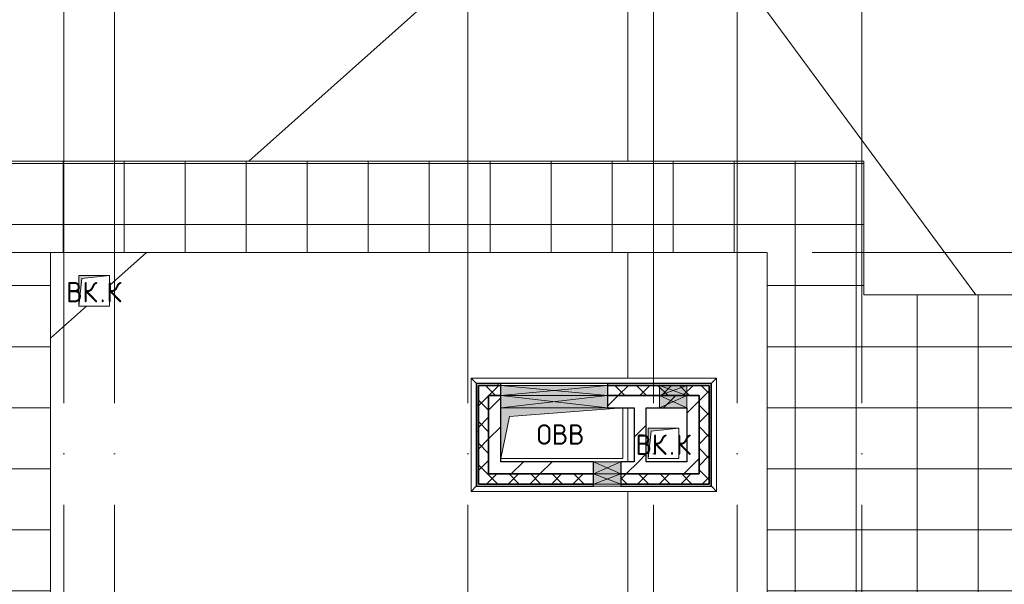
# Model space of a CAD drawing. Header units: millimetres. Extents: x -30540 to 150652, y -11730 to 123410.
# Tile 98 of 113: x 88373 to 98057, y 86465 to 92015. Entities that reach past the tile are written whole.
import ezdxf

# ---------------------------------------------------------------- set-up
doc = ezdxf.new("R2010")
doc.units = ezdxf.units.MM
doc.linetypes.add('ADSK_Линия сетки', pattern=[5000, 4000, -500, 0, -500])
for name, color, linetype, lineweight in [('A-____-NOTE-TEXT', 7, 'Continuous', 18), ('A-GENM-____-OTLN', 7, 'Continuous', 18), ('A-GLAZ-____-MCUT', 7, 'Continuous', 9), ('A-GLAZ-____-OTLN', 7, 'Continuous', 18), ('A-ROOF-____-OTLN', 7, 'Continuous', 18), ('A-ROOF-____-PATT', 7, 'Continuous', 18), ('A-WALL-____-MCUT', 7, 'Continuous', 40), ('A-WALL-____-OTLN', 7, 'Continuous', 18), ('A-WALL-____-PATT', 7, 'Continuous', 40), ('M-EQPM-____-OTLN', 7, 'Continuous', 18), ('S-GRID-____-OTLN', 7, 'Continuous', 9)]:
    doc.layers.add(name, color=color, linetype=linetype, lineweight=lineweight)
doc.styles.add('GOST Common', font='GOST_Common.ttf', dxfattribs={"height": 200})
pattern_1 = [(45, (0, 0), (-424.264, 424.264), []), (45, (0, 282.8), (-424.264, 424.264), [])]
pattern_2 = [(45, (0, 0), (-106.06602, 106.06602), []), (135, (0, 0), (-106.06602, -106.06602), [])]
pattern_3 = [(0, (0, 0), (406.4, 101.6), [6.706, -298.094, 6.706, -298.094, -1625.6]), (0, (0, 0), (406.4, 101.6), [-609.6, 6.706, -602.894, 6.706, -298.094, -711.2]), (0, (0, 0), (406.4, 101.6), [-1524, 6.706, -196.494, 6.706, -501.294]), (120, (152.4, 50.8), (-291.18818, 301.152724), [6.706, -298.094, 6.706, -298.094, -1625.6]), (120, (152.4, 50.8), (-291.18818, 301.152724), [-609.6, 6.706, -602.894, 6.706, -298.094, -711.2]), (120, (152.4, 50.8), (-291.18818, 301.152724), [-1524, 6.706, -196.494, 6.706, -501.294]), (240, (203.2, 254), (-115.21182, -402.752724), [6.706, -298.094, 6.706, -298.094, -1625.6]), (240, (203.2, 254), (-115.21182, -402.752724), [-609.6, 6.706, -602.894, 6.706, -298.094, -711.2]), (240, (203.2, 254), (-115.21182, -402.752724), [-1524, 6.706, -196.494, 6.706, -501.294])]

# ---------------------------------------------------------------- blocks, each defined once
blk = doc.blocks.new('АР_Канал вертикальный прямоугольный - ВК_К-6739870-Кровля ЭЛ')
at = {"layer": 'M-EQPM-____-OTLN', "lineweight": 13, "true_color": 0xe2e2e2}
blk.add_hatch(color=254, dxfattribs=at).paths.add_polyline_path([(-150, -150), (-120, 120), (150, 150), (-150, 150)])
at = {"layer": 'M-EQPM-____-OTLN', "color": 253, "lineweight": 13, "true_color": 0xaaaaaa}
for p, q in [((150, 150), (-150, 150)), ((-150, 150), (-150, -150)), ((150, 150), (-150, 150)), ((-150, 150), (-150, -150)), ((-150, -150), (-150, 150)), ((-150, 150), (150, 150)), ((-150, -150), (-120, 120)), ((-150, -150), (-120, 120)), ((-120, 120), (150, 150)), ((-120, 120), (150, 150)), ((150, -150), (150, 150)), ((150, 150), (150, -150)), ((-150, -150), (150, -150)), ((150, -150), (-150, -150))]:
    blk.add_line(p, q, dxfattribs=at)
blk = doc.blocks.new('АР_Канал вертикальный прямоугольный - ВК_К-6141898-Кровля ЭЛ')
at = {"layer": 'M-EQPM-____-OTLN', "lineweight": 13, "true_color": 0xe2e2e2}
blk.add_hatch(color=254, dxfattribs=at).paths.add_polyline_path([(-150, -150), (-120, 120), (150, 150), (-150, 150)])
at = {"layer": 'M-EQPM-____-OTLN', "color": 253, "lineweight": 13, "true_color": 0xaaaaaa}
for p, q in [((150, 150), (-150, 150)), ((-150, 150), (-150, -150)), ((150, 150), (-150, 150)), ((-150, 150), (-150, -150)), ((-150, -150), (-150, 150)), ((-150, 150), (150, 150)), ((-150, -150), (-120, 120)), ((-150, -150), (-120, 120)), ((-120, 120), (150, 150)), ((-120, 120), (150, 150)), ((150, -150), (150, 150)), ((150, 150), (150, -150)), ((-150, -150), (150, -150)), ((150, -150), (-150, -150))]:
    blk.add_line(p, q, dxfattribs=at)
blk = doc.blocks.new('АР_Канал вертикальный прямоугольный - ОВВ-7378005-Кровля ЭЛ')
at = {"layer": 'M-EQPM-____-OTLN', "lineweight": 13, "true_color": 0xe2e2e2}
blk.add_hatch(color=254, dxfattribs=at).paths.add_polyline_path([(-600, -250), (-515, 165), (600, 250), (-600, 250)])
at = {"layer": 'M-EQPM-____-OTLN', "color": 253, "lineweight": 13, "true_color": 0xaaaaaa}
for p, q in [((450, 250), (-600, 250)), ((-600, 250), (-600, -250)), ((450, 250), (-600, 250)), ((-600, 250), (-600, -250)), ((-600, -250), (-600, 250)), ((-600, 250), (450, 250)), ((-515, 165), (600, 250)), ((-515, 165), (600, 250)), ((600, 250), (450, 250)), ((600, 250), (450, 250)), ((450, 250), (600, 250)), ((600, -250), (600, 250)), ((600, 250), (600, -250)), ((-600, -250), (-515, 165)), ((-600, -250), (-515, 165)), ((-600, -250), (600, -250)), ((600, -250), (-600, -250))]:
    blk.add_line(p, q, dxfattribs=at)
blk = doc.blocks.new('АР_Отверстие прямоугольное - ВК-6807997-Кровля ЭЛ')
at = {"layer": 'A-GLAZ-____-OTLN', "lineweight": 13, "true_color": 0xf0f0f0}
blk.add_hatch(color=7, dxfattribs=at).paths.add_polyline_path([(650, 60), (-400, 60), (-400, -60), (650, -60)])
at = {"layer": 'A-GLAZ-____-MCUT', "color": 253, "lineweight": 15, "true_color": 0xaaaaaa}
for p, q in [((-400, 60), (-400, -60)), ((650, 60), (650, -60))]:
    blk.add_line(p, q, dxfattribs=at)
at = {"layer": 'A-GLAZ-____-OTLN', "color": 253, "lineweight": 5, "true_color": 0xaaaaaa}
for p, q in [((650, 60), (-400, -60)), ((-400, 60), (650, -60))]:
    blk.add_line(p, q, dxfattribs=at)
at = {"layer": 'A-GLAZ-____-OTLN', "color": 253, "lineweight": 13, "true_color": 0xaaaaaa}
for p, q in [((650, 60), (-400, 60)), ((-400, 60), (-400, -60)), ((650, -60), (650, 60)), ((-400, -60), (650, -60))]:
    blk.add_line(p, q, dxfattribs=at)
blk = doc.blocks.new('АР_Отверстие прямоугольное - ВК-6774350-Кровля ЭЛ')
at = {"layer": 'A-GLAZ-____-OTLN', "lineweight": 13, "true_color": 0xf0f0f0}
blk.add_hatch(color=7, dxfattribs=at).paths.add_polyline_path([(-10, -60), (260, -60), (260, 60), (-10, 60)])
at = {"layer": 'A-GLAZ-____-MCUT', "color": 253, "lineweight": 15, "true_color": 0xaaaaaa}
for p, q in [((-10, 60), (-10, -60)), ((260, 60), (260, -60))]:
    blk.add_line(p, q, dxfattribs=at)
at = {"layer": 'A-GLAZ-____-OTLN', "color": 253, "lineweight": 5, "true_color": 0xaaaaaa}
for p, q in [((260, 60), (-10, -60)), ((-10, 60), (260, -60))]:
    blk.add_line(p, q, dxfattribs=at)
at = {"layer": 'A-GLAZ-____-OTLN', "color": 253, "lineweight": 13, "true_color": 0xaaaaaa}
for p, q in [((260, 60), (-10, 60)), ((-10, 60), (-10, -60)), ((260, -60), (260, 60)), ((-10, -60), (260, -60))]:
    blk.add_line(p, q, dxfattribs=at)
blk = doc.blocks.new('АР_Отверстие прямоугольное - ВК-6777139-Кровля ЭЛ')
at = {"layer": 'A-GLAZ-____-OTLN', "lineweight": 13, "true_color": 0xf0f0f0}
blk.add_hatch(color=7, dxfattribs=at).paths.add_polyline_path([(260, 50), (-10, 50), (-10, -50), (260, -50)])
at = {"layer": 'A-GLAZ-____-MCUT', "color": 253, "lineweight": 15, "true_color": 0xaaaaaa}
for p, q in [((-10, 50), (-10, -50)), ((260, 50), (260, -50))]:
    blk.add_line(p, q, dxfattribs=at)
at = {"layer": 'A-GLAZ-____-OTLN', "color": 253, "lineweight": 5, "true_color": 0xaaaaaa}
for p, q in [((260, 50), (-10, -50)), ((-10, 50), (260, -50))]:
    blk.add_line(p, q, dxfattribs=at)
at = {"layer": 'A-GLAZ-____-OTLN', "color": 253, "lineweight": 13, "true_color": 0xaaaaaa}
for p, q in [((260, 50), (-10, 50)), ((-10, 50), (-10, -50)), ((260, -50), (260, 50)), ((-10, -50), (260, -50))]:
    blk.add_line(p, q, dxfattribs=at)
blk = doc.blocks.new('АР_Отверстие прямоугольное - ВК-6807892-Кровля ЭЛ')
at = {"layer": 'A-GLAZ-____-OTLN', "lineweight": 13, "true_color": 0xf0f0f0}
blk.add_hatch(color=7, dxfattribs=at).paths.add_polyline_path([(650, 50), (-400, 50), (-400, -50), (650, -50)])
at = {"layer": 'A-GLAZ-____-MCUT', "color": 253, "lineweight": 15, "true_color": 0xaaaaaa}
for p, q in [((-400, 50), (-400, -50)), ((650, 50), (650, -50))]:
    blk.add_line(p, q, dxfattribs=at)
at = {"layer": 'A-GLAZ-____-OTLN', "color": 253, "lineweight": 5, "true_color": 0xaaaaaa}
for p, q in [((650, 50), (-400, -50)), ((-400, 50), (650, -50))]:
    blk.add_line(p, q, dxfattribs=at)
at = {"layer": 'A-GLAZ-____-OTLN', "color": 253, "lineweight": 13, "true_color": 0xaaaaaa}
for p, q in [((650, 50), (-400, 50)), ((-400, 50), (-400, -50)), ((650, -50), (650, 50)), ((-400, -50), (650, -50))]:
    blk.add_line(p, q, dxfattribs=at)
blk = doc.blocks.new('АР_Отверстие прямоугольное - ВК-7933436-Кровля ЭЛ')
at = {"layer": 'A-GLAZ-____-OTLN', "lineweight": 13, "true_color": 0xf0f0f0}
blk.add_hatch(color=7, dxfattribs=at).paths.add_polyline_path([(-10, -60), (260, -60), (260, 60), (-10, 60)])
at = {"layer": 'A-GLAZ-____-MCUT', "color": 253, "lineweight": 15, "true_color": 0xaaaaaa}
for p, q in [((-10, 60), (-10, -60)), ((260, 60), (260, -60))]:
    blk.add_line(p, q, dxfattribs=at)
at = {"layer": 'A-GLAZ-____-OTLN', "color": 253, "lineweight": 5, "true_color": 0xaaaaaa}
for p, q in [((260, 60), (-10, -60)), ((-10, 60), (260, -60))]:
    blk.add_line(p, q, dxfattribs=at)
at = {"layer": 'A-GLAZ-____-OTLN', "color": 253, "lineweight": 13, "true_color": 0xaaaaaa}
for p, q in [((260, 60), (-10, 60)), ((-10, 60), (-10, -60)), ((260, -60), (260, 60)), ((-10, -60), (260, -60))]:
    blk.add_line(p, q, dxfattribs=at)
blk = doc.blocks.new('АР_Отверстие прямоугольное - ВК-7933574-Кровля ЭЛ')
at = {"layer": 'A-GLAZ-____-OTLN', "lineweight": 13, "true_color": 0xf0f0f0}
blk.add_hatch(color=7, dxfattribs=at).paths.add_polyline_path([(260, 50), (-10, 50), (-10, -50), (260, -50)])
at = {"layer": 'A-GLAZ-____-MCUT', "color": 253, "lineweight": 15, "true_color": 0xaaaaaa}
for p, q in [((-10, 50), (-10, -50)), ((260, 50), (260, -50))]:
    blk.add_line(p, q, dxfattribs=at)
at = {"layer": 'A-GLAZ-____-OTLN', "color": 253, "lineweight": 5, "true_color": 0xaaaaaa}
for p, q in [((260, 50), (-10, -50)), ((-10, 50), (260, -50))]:
    blk.add_line(p, q, dxfattribs=at)
at = {"layer": 'A-GLAZ-____-OTLN', "color": 253, "lineweight": 13, "true_color": 0xaaaaaa}
for p, q in [((260, 50), (-10, 50)), ((-10, 50), (-10, -50)), ((260, -50), (260, 50)), ((-10, -50), (260, -50))]:
    blk.add_line(p, q, dxfattribs=at)
blk = doc.blocks.new('_GM_Dt-St-D_Фартук гнутый из оцинкованной стали_Пристенный_Тип 1__c-верхняя кромка с отгибом_ - ФС-1_3_50х70У100-1_5_t__RAL7016-V66-Кровля ЭЛ')
at = {"layer": 'A-GENM-____-OTLN', "color": 253, "lineweight": 13, "true_color": 0xaaaaaa}
for p, q in [((0, -50), (50, 0)), ((50, 1.5), (50, 0)), ((1063, 0), (50, 0)), ((1063, 0), (1063, 1.5)), ((1063, 0), (1113, -50)), ((1113, -50), (0, -50))]:
    blk.add_line(p, q, dxfattribs=at)
blk = doc.blocks.new('_GM_Dt-St-D_Фартук гнутый из оцинкованной стали_Пристенный_Тип 1__c-верхняя кромка с отгибом_ - ФС-1_3_50х70У100-1_5_t__RAL7016-7562597-Кровля ЭЛ')
at = {"layer": 'A-GENM-____-OTLN', "color": 253, "lineweight": 13, "true_color": 0xaaaaaa}
for p, q in [((50, 1.5), (50, 0)), ((2363, 0), (50, 0)), ((2363, 0), (2363, 1.5)), ((2363, 0), (2413, -50)), ((0, -50), (50, 0)), ((2413, -50), (0, -50))]:
    blk.add_line(p, q, dxfattribs=at)
blk = doc.blocks.new('_GM_Dt-St-D_Фартук гнутый из оцинкованной стали_Пристенный_Тип 1__c-верхняя кромка с отгибом_ - ФС-1_3_50х70У100-1_5_t__RAL7016-7562589-Кровля ЭЛ')
at = {"layer": 'A-GENM-____-OTLN', "color": 253, "lineweight": 13, "true_color": 0xaaaaaa}
for p, q in [((0, 50), (2413, 50)), ((50, 0), (0, 50)), ((50, 0), (2363, 0)), ((50, 0), (50, -1.5)), ((2413, 50), (2363, 0)), ((2363, -1.5), (2363, 0))]:
    blk.add_line(p, q, dxfattribs=at)
blk = doc.blocks.new('_GM_Dt-St-D_Фартук гнутый из оцинкованной стали_Пристенный_Тип 1__c-верхняя кромка с отгибом_ - ФС-1_3_50х70У100-1_5_t__RAL7016-7548135-Кровля ЭЛ')
at = {"layer": 'A-GENM-____-OTLN', "color": 253, "lineweight": 13, "true_color": 0xaaaaaa}
for p, q in [((0, 50), (1113, 50)), ((50, 0), (0, 50)), ((50, 0), (1063, 0)), ((50, 0), (50, -1.5)), ((1113, 50), (1063, 0)), ((1063, -1.5), (1063, 0))]:
    blk.add_line(p, q, dxfattribs=at)
blk = doc.blocks.new('Наметкина 10_РД_АР_К3_отсоединено_rvt-1-Кровля ЭЛ')
at = {"layer": 'A-ROOF-____-PATT', "lineweight": 5, "true_color": 0xd2d2d2}
h = blk.add_hatch(dxfattribs=at)
h.set_pattern_fill('FP_14', color=254, style=0, pattern_type=2)
h.set_pattern_definition([(0, (0, 0), (0, 600), []), (90, (0, 0), (-600, 4e-14), [])])
h.paths.add_polyline_path([(84989.6, 76250), (85101.5, 76250), (85101.5, 85261), (88675.3, 85261), (88675.3, 89725), (95725.3, 89725), (95725.3, 86171.5), (95751.8, 86171.5), (95751.8, 81328.5), (95725.3, 81328.5), (95725.3, 81020), (93155.3, 81020), (93155.3, 77690), (94055.3, 77690), (94055.3, 80120), (96625.3, 80120), (96625.3, 85950), (99800.3, 85950), (99800.3, 88410), (103091.7, 88410), (103091.7, 81075), (102295.3, 81075), (102295.3, 81065), (102045.3, 81065), (102045.3, 81075), (100100.3, 81075), (100100.3, 80175), (108900.3, 80175), (108900.3, 81422), (113980.3, 81422), (113980.3, 78900), (125861.4, 78900), (125861.4, 89310), (109999.3, 89310), (109999.3, 92647.9), (103091.7, 92647.9), (103091.7, 89310), (96676.3, 89310), (96676.3, 90625), (75676.8, 90625), (75676.8, 89725), (87775.3, 89725), (87775.3, 86161), (84201.5, 86161), (84201.5, 81350), (82201.5, 81350), (82201.5, 80390), (75135.3, 80390), (75135.3, 82150), (66605.3, 82150), (66605.3, 85800), (69728.8, 85800), (69728.8, 86800), (65705.3, 86800), (65705.3, 85850), (65735.3, 85850), (65735.3, 85550), (65705.3, 85550), (65705.3, 83050), (65735.3, 83050), (65735.3, 82750), (65705.3, 82750), (65705.3, 81250), (73695.3, 81250), (73695.3, 79490), (82201.5, 79490), (82201.5, 78250), (84331.5, 78250), (84331.5, 76250)])
h.paths.add_polyline_path([(114880.3, 79800), (114880.3, 82322), (108000.3, 82322), (108000.3, 81075), (104005.3, 81075), (104005.3, 91747.9), (109099.3, 91747.9), (109099.3, 85625.1), (114880.3, 85625.1), (114880.3, 88410), (124961.4, 88410), (124961.4, 85826.5), (125006.8, 85826.5), (125006.8, 83673.5), (124961.4, 83673.5), (124961.4, 79800), (117687.1, 79800)])
h.paths.add_polyline_path([(97735.3, 86000), (97705.3, 86000), (97705.3, 86300), (98005.3, 86300), (98005.3, 86000)])
h.paths.add_polyline_path([(113599.9, 86525.1), (109999.3, 86525.1), (109999.3, 88410), (113980.3, 88410), (113980.3, 86525.1)])
h.paths.add_polyline_path([(75625.3, 89725), (75625.3, 90625), (75605.3, 90625), (75605.3, 89725)])
at = {"layer": 'A-WALL-____-PATT', "lineweight": 5, "true_color": 0xaaaaaa}
h = blk.add_hatch(dxfattribs=at)
h.set_pattern_fill('FP_16', color=253, style=0, pattern_type=2)
h.set_pattern_definition(pattern_3)
h.paths.add_polyline_path([(92885.3, 88420), (93105.3, 88420), (93105.3, 88440), (92865.3, 88440), (92865.3, 88420)])
h.paths.add_polyline_path([(94155.3, 88420), (95175.3, 88420), (95175.3, 88440), (94155.3, 88440)])
h = blk.add_hatch(dxfattribs=at)
h.set_pattern_fill('FP_16', color=253, style=0, pattern_type=2)
h.set_pattern_definition(pattern_3)
h.paths.add_polyline_path([(92885.3, 87450), (92885.3, 88420), (92865.3, 88420), (92865.3, 87450)])
h = blk.add_hatch(dxfattribs=at)
h.set_pattern_fill('FP_13', color=253, style=0, pattern_type=2)
h.set_pattern_definition(pattern_2)
h.paths.add_polyline_path([(92885.3, 88320), (93105.3, 88320), (93105.3, 88420), (92885.3, 88420)])
h.paths.add_polyline_path([(94155.3, 88320), (95055.3, 88320), (95055.3, 88420), (94155.3, 88420)])
h = blk.add_hatch(dxfattribs=at)
h.set_pattern_fill('FP_13', color=253, style=0, pattern_type=2)
h.set_pattern_definition(pattern_2)
h.paths.add_polyline_path([(95055.3, 87550), (95155.3, 87550), (95155.3, 88420), (95055.3, 88420), (95055.3, 88097.5)])
h = blk.add_hatch(dxfattribs=at)
h.set_pattern_fill('FP_16', color=253, style=0, pattern_type=2)
h.set_pattern_definition(pattern_3)
h.paths.add_polyline_path([(95155.3, 87430), (95175.3, 87430), (95175.3, 88420), (95155.3, 88420), (95155.3, 87450)])
h = blk.add_hatch(dxfattribs=at)
h.set_pattern_fill('FP_13', color=253, style=0, pattern_type=2)
h.set_pattern_definition(pattern_2)
h.paths.add_polyline_path([(92885.3, 87450), (92985.3, 87450), (92985.3, 88320), (92885.3, 88320)])
h = blk.add_hatch(dxfattribs=at)
h.set_pattern_fill('FP_12', color=253, style=0, pattern_type=2)
h.set_pattern_definition(pattern_1)
h.paths.add_polyline_path([(92985.3, 87550), (93105.3, 87550), (93105.3, 88320), (92985.3, 88320), (92985.3, 88200)])
h = blk.add_hatch(dxfattribs=at)
h.set_pattern_fill('FP_12', color=253, style=0, pattern_type=2)
h.set_pattern_definition(pattern_1)
h.paths.add_polyline_path([(94185.8, 88200), (94935.3, 88200), (94935.3, 88320), (94155.3, 88320), (94155.3, 88200)])
h = blk.add_hatch(dxfattribs=at)
h.set_pattern_fill('FP_12', color=253, style=0, pattern_type=2)
h.set_pattern_definition(pattern_1)
h.paths.add_polyline_path([(94935.3, 87670), (95055.3, 87670), (95055.3, 88320), (94935.3, 88320), (94935.3, 88097.5)])
h = blk.add_hatch(dxfattribs=at)
h.set_pattern_fill('FP_12', color=253, style=0, pattern_type=2)
h.set_pattern_definition(pattern_1)
h.paths.add_polyline_path([(94415.3, 87670), (94535.3, 87670), (94535.3, 88200), (94415.3, 88200), (94415.3, 88097.5)])
h = blk.add_hatch(dxfattribs=at)
h.set_pattern_fill('FP_12', color=253, style=0, pattern_type=2)
h.set_pattern_definition(pattern_1)
h.paths.add_polyline_path([(93105.3, 87550), (94015.3, 87550), (94015.3, 87670), (93105.3, 87670)])
h.paths.add_polyline_path([(94285.3, 87550), (95055.3, 87550), (95055.3, 87670), (94285.3, 87670)])
h = blk.add_hatch(dxfattribs=at)
h.set_pattern_fill('FP_13', color=253, style=0, pattern_type=2)
h.set_pattern_definition(pattern_2)
h.paths.add_polyline_path([(92985.3, 87450), (94015.3, 87450), (94015.3, 87550), (92985.3, 87550)])
h.paths.add_polyline_path([(94285.3, 87450), (95155.3, 87450), (95155.3, 87550), (94285.3, 87550)])
h = blk.add_hatch(dxfattribs=at)
h.set_pattern_fill('FP_16', color=253, style=0, pattern_type=2)
h.set_pattern_definition(pattern_3)
h.paths.add_polyline_path([(92865.3, 87430), (94015.3, 87430), (94015.3, 87450), (92865.3, 87450)])
h.paths.add_polyline_path([(94285.3, 87430), (95155.3, 87430), (95155.3, 87450), (94285.3, 87450)])
at = {"layer": 'A-ROOF-____-OTLN', "color": 253, "lineweight": 13, "true_color": 0xaaaaaa}
for p, q in [((94355.3, 93950), (90627.8, 90625)), ((97776.2, 89310), (94355.3, 93950)), ((94355.3, 90625), (94355.3, 93950)), ((94355.3, 93950), (94355.3, 90625)), ((75676.8, 90625), (96676.3, 90625)), ((96676.3, 89310), (96676.3, 90625)), ((88675.3, 89725), (88675.3, 85261)), ((95725.3, 89725), (88675.3, 89725)), ((89618.8, 89725), (89255.3, 89400.7)), ((94355.3, 88491.5), (94355.3, 89725)), ((94355.3, 89725), (94355.3, 88491.5)), ((95725.3, 86171.5), (95725.3, 89725)), ((103091.7, 89310), (96676.3, 89310)), ((89030.3, 89200), (88675.3, 88883.3)), ((94355.3, 87670), (94355.3, 88200)), ((94355.3, 88200), (94355.3, 87670)), ((94355.3, 86171.5), (94355.3, 87378.5)), ((94355.3, 87378.5), (94355.3, 86171.5))]:
    blk.add_line(p, q, dxfattribs=at)
at = {"layer": 'A-WALL-____-MCUT', "color": 253, "lineweight": 30, "true_color": 0xaaaaaa}
for p, q in [((93105.3, 88440), (92865.3, 88440)), ((92865.3, 88440), (92865.3, 88420)), ((92865.3, 88420), (92865.3, 87450)), ((93105.3, 88420), (92885.3, 88420)), ((92885.3, 88420), (92885.3, 88320)), ((92885.3, 88420), (93105.3, 88420)), ((92885.3, 87450), (92885.3, 88420)), ((93105.3, 88420), (93105.3, 88440)), ((93105.3, 88320), (93105.3, 88420)), ((95175.3, 88440), (94155.3, 88440)), ((94155.3, 88440), (94155.3, 88420)), ((94665.3, 88420), (94155.3, 88420)), ((94155.3, 88420), (94155.3, 88320)), ((94155.3, 88420), (94665.3, 88420)), ((94935.3, 88420), (94665.3, 88420)), ((94665.3, 88420), (94935.3, 88420)), ((95055.3, 88420), (94935.3, 88420)), ((94935.3, 88420), (95155.3, 88420)), ((95155.3, 88420), (95055.3, 88420)), ((95155.3, 87550), (95155.3, 88420)), ((95155.3, 88420), (95155.3, 87450)), ((95175.3, 88420), (95175.3, 88440)), ((95175.3, 87430), (95175.3, 88420)), ((92885.3, 88320), (92885.3, 87450)), ((92985.3, 88320), (92985.3, 87550)), ((93105.3, 88320), (92985.3, 88320)), ((92985.3, 88320), (93105.3, 88320)), ((92985.3, 87550), (92985.3, 88320)), ((93105.3, 88200), (93105.3, 88320)), ((94665.3, 88320), (94155.3, 88320)), ((94155.3, 88320), (94155.3, 88200)), ((94155.3, 88320), (94665.3, 88320)), ((94935.3, 88320), (94665.3, 88320)), ((94665.3, 88320), (94935.3, 88320)), ((94935.3, 88320), (95055.3, 88320)), ((95055.3, 88320), (94935.3, 88320)), ((95055.3, 87670), (95055.3, 88320)), ((95055.3, 88320), (95055.3, 87550)), ((93105.3, 87670), (93105.3, 88200)), ((94155.3, 88200), (94415.3, 88200)), ((94415.3, 88200), (94415.3, 87670)), ((94535.3, 87670), (94535.3, 88200)), ((94535.3, 88200), (94665.3, 88200)), ((94665.3, 88200), (94935.3, 88200)), ((94935.3, 88200), (94935.3, 87670)), ((94015.3, 87670), (93105.3, 87670)), ((94015.3, 87550), (94015.3, 87670)), ((94415.3, 87670), (94285.3, 87670)), ((94285.3, 87670), (94285.3, 87550)), ((94935.3, 87670), (94535.3, 87670)), ((95055.3, 87550), (95055.3, 87670)), ((92985.3, 87550), (93105.3, 87550)), ((94015.3, 87550), (92985.3, 87550)), ((93105.3, 87550), (94015.3, 87550)), ((94015.3, 87450), (94015.3, 87550)), ((95055.3, 87550), (94285.3, 87550)), ((94285.3, 87550), (94285.3, 87450)), ((94285.3, 87550), (95055.3, 87550)), ((95155.3, 87450), (95155.3, 87550)), ((92865.3, 87450), (92865.3, 87430)), ((92885.3, 87450), (92985.3, 87450)), ((94015.3, 87450), (92885.3, 87450)), ((92985.3, 87450), (94015.3, 87450)), ((94015.3, 87430), (94015.3, 87450)), ((94285.3, 87450), (95155.3, 87450)), ((95155.3, 87450), (94285.3, 87450)), ((94285.3, 87450), (94285.3, 87430)), ((92865.3, 87430), (94015.3, 87430)), ((94285.3, 87430), (95155.3, 87430)), ((95155.3, 87430), (95175.3, 87430))]:
    blk.add_line(p, q, dxfattribs=at)
at = {"layer": 'A-WALL-____-OTLN', "color": 253, "lineweight": 13, "true_color": 0xaaaaaa}
for p, q in [((93105.3, 88440), (94155.3, 88440)), ((93105.3, 88420), (93105.3, 88440)), ((93105.3, 88420), (94155.3, 88420)), ((93105.3, 88420), (93105.3, 88320)), ((94155.3, 88420), (93105.3, 88420)), ((94155.3, 88420), (94155.3, 88440)), ((94155.3, 88320), (94155.3, 88420)), ((93105.3, 88320), (94155.3, 88320)), ((93105.3, 88200), (93105.3, 88320)), ((94155.3, 88320), (93105.3, 88320)), ((94155.3, 88200), (94155.3, 88320)), ((94015.3, 87670), (94285.3, 87670)), ((94285.3, 87550), (94285.3, 87670)), ((94015.3, 87550), (94285.3, 87550)), ((94285.3, 87550), (94015.3, 87550)), ((94285.3, 87450), (94015.3, 87450)), ((94015.3, 87450), (94015.3, 87430)), ((94015.3, 87450), (94285.3, 87450)), ((94285.3, 87450), (94285.3, 87430)), ((94285.3, 87430), (94015.3, 87430))]:
    blk.add_line(p, q, dxfattribs=at)
at = {"layer": 'A-GENM-____-OTLN', "color": 253, "lineweight": 13, "true_color": 0xaaaaaa}
for name, p, rotation in [('_GM_Dt-St-D_Фартук гнутый из оцинкованной стали_Пристенный_Тип 1__c-верхняя кромка с отгибом_ - ФС-1_3_50х70У100-1_5_t__RAL7016-V66-Кровля ЭЛ', (92863.8, 88491.5), 269.9999999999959), ('_GM_Dt-St-D_Фартук гнутый из оцинкованной стали_Пристенный_Тип 1__c-верхняя кромка с отгибом_ - ФС-1_3_50х70У100-1_5_t__RAL7016-7562597-Кровля ЭЛ', (95226.8, 88441.5), 180), ('_GM_Dt-St-D_Фартук гнутый из оцинкованной стали_Пристенный_Тип 1__c-верхняя кромка с отгибом_ - ФС-1_3_50х70У100-1_5_t__RAL7016-7548135-Кровля ЭЛ', (95176.8, 88491.5), 270.0000000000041), ('_GM_Dt-St-D_Фартук гнутый из оцинкованной стали_Пристенный_Тип 1__c-верхняя кромка с отгибом_ - ФС-1_3_50х70У100-1_5_t__RAL7016-7562589-Кровля ЭЛ', (95226.8, 87428.5), 180)]:
    blk.add_blockref(name, p, dxfattribs=dict(at, rotation=rotation))
at = {"layer": 'A-GLAZ-____-OTLN', "color": 253, "lineweight": 13, "true_color": 0xaaaaaa, "rotation": 180}
for name, p in [('АР_Отверстие прямоугольное - ВК-6807892-Кровля ЭЛ', (93755.3, 88370)), ('АР_Отверстие прямоугольное - ВК-6807997-Кровля ЭЛ', (93755.3, 88260)), ('АР_Отверстие прямоугольное - ВК-7933436-Кровля ЭЛ', (94925.3, 88260)), ('АР_Отверстие прямоугольное - ВК-6777139-Кровля ЭЛ', (94275.3, 87500))]:
    blk.add_blockref(name, p, dxfattribs=at)
at = {"layer": 'A-GLAZ-____-OTLN', "color": 253, "lineweight": 13, "true_color": 0xaaaaaa}
for name, p in [('АР_Отверстие прямоугольное - ВК-7933574-Кровля ЭЛ', (94675.3, 88370)), ('АР_Отверстие прямоугольное - ВК-6774350-Кровля ЭЛ', (94025.3, 87610))]:
    blk.add_blockref(name, p, dxfattribs=at)
at = {"layer": 'M-EQPM-____-OTLN', "color": 253, "lineweight": 13, "true_color": 0xaaaaaa}
for name, p in [('АР_Канал вертикальный прямоугольный - ВК_К-6739870-Кровля ЭЛ', (89105.3, 89350)), ('АР_Канал вертикальный прямоугольный - ОВВ-7378005-Кровля ЭЛ', (93705.3, 87950)), ('АР_Канал вертикальный прямоугольный - ВК_К-6141898-Кровля ЭЛ', (94705.3, 87850))]:
    blk.add_blockref(name, p, dxfattribs=at)
at = {"layer": 'A-____-NOTE-TEXT', "color": 253, "lineweight": 5, "true_color": 0xaaaaaa, "char_height": 200, "attachment_point": 1, "style": 'GOST Common'}
for s, insert, width in [('ВК', (88830.1, 89437.2), 400.844), ('\\fGOST Common|b0|i0|c204|p34|;К', (89227, 89437.2), 192.405), ('\\fGOST Common|b0|i0|c204|p34|;.', (89160.8, 89437.2), 80.169), ('ОВВ', (93457.1, 88037.2), 609.282), ('ВК', (94430.1, 87937.2), 400.844), ('\\fGOST Common|b0|i0|c204|p34|;К', (94827, 87937.2), 192.405), ('\\fGOST Common|b0|i0|c204|p34|;.', (94760.8, 87937.2), 80.169)]:
    blk.add_mtext(s, dxfattribs=dict(at, insert=insert, width=width))

msp = doc.modelspace()

# ---------------------------------------------------------------- linework, layer by layer
at = {"layer": 'S-GRID-____-OTLN', "color": 253, "linetype": 'ADSK_Линия сетки', "true_color": 0xaaaaaa}
for p, q in [((89305.3, 53245.6), (89305.3, 100101.1)), ((95430.3, 53245.6), (95430.3, 100101.1)), ((88805.3, 53245.6), (88805.3, 97561.1)), ((92780.3, 53245.6), (92780.3, 97561.1)), ((94605.3, 53245.6), (94605.3, 97561.1)), ((96655.3, 53245.6), (96655.3, 97561.1)), ((135169, 89725), (62296.8, 89725))]:
    msp.add_line(p, q, dxfattribs=at)

# ---------------------------------------------------------------- block references
at = {"lineweight": 5}
msp.add_blockref('Наметкина 10_РД_АР_К3_отсоединено_rvt-1-Кровля ЭЛ', (0, 0), dxfattribs=at)

doc.saveas('drawing.dxf')
